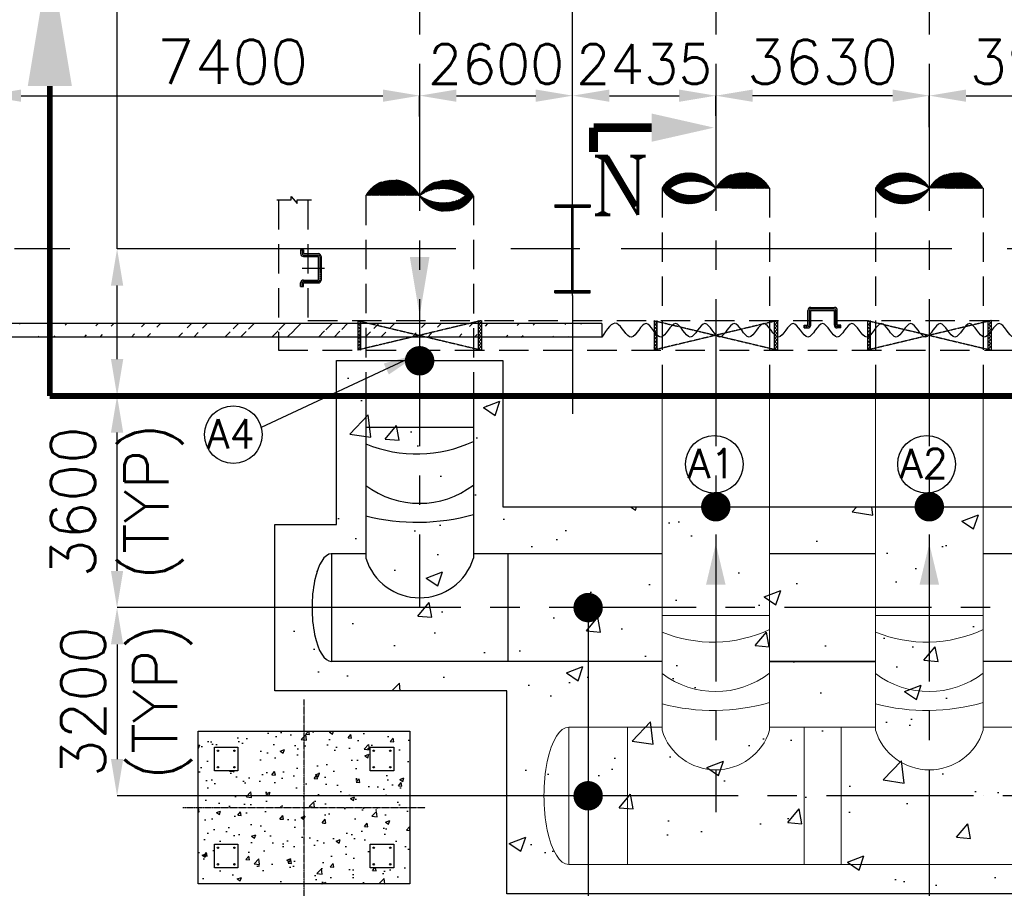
# Model space of a CAD drawing. Header units: inches. Extents: x -341304 to 31571016, y -692717 to 2132253.
# Tile 167 of 256: x 555809 to 572549, y -269857 to -255086. Entities that reach past the tile are written whole.
import ezdxf

# ---------------------------------------------------------------- set-up
doc = ezdxf.new("R2010")
doc.units = ezdxf.units.IN
doc.header["$MEASUREMENT"] = 0
for name, pattern in [('CENTER', [2, 1.25, -0.25, 0.25, -0.25]), ('CENTER2', [1.125, 0.75, -0.125, 0.125, -0.125]), ('HIDDEN', [0.375, 0.25, -0.125])]:
    doc.linetypes.add(name, pattern=pattern)
for name, color, linetype in [('0-7-COL', 5, 'CENTER'), ('0-CL', 8, 'CENTER'), ('0-CW RETURN', 1, 'Continuous'), ('0-CW SUPPLY', 4, 'Continuous'), ('CANAL', 4, 'Continuous'), ('civil', 4, 'Continuous'), ('COL', 1, 'Continuous'), ('cw pipe', 3, 'Continuous'), ('CWPIPEI', 4, 'Continuous'), ('DIM', 1, 'Continuous'), ('ENCASING', 44, 'Continuous'), ('EQP0', 3, 'Continuous'), ('GRID', 2, 'CENTER2'), ('HATCH', 9, 'Continuous'), ('text', 3, 'Continuous'), ('WALL', 40, 'Continuous')]:
    doc.layers.add(name, color=color, linetype=linetype)
doc.styles.add('ROMANS', font='romans')
doc.styles.add('ROMANT', font='romant', dxfattribs={"height": 5})
doc.dimstyles.new('User600', dxfattribs={"dimscale": 500, "dimtxt": 1.5, "dimasz": 1.25, "dimexe": 1, "dimexo": 1, "dimgap": 0.4, "dimtad": 1, "dimdec": 0, "dimzin": 0, "dimdsep": 46, "dimtxsty": 'ROMANS', "dimcen": 1, "dimclrd": 8, "dimclre": 8, "dimclrt": 3, "dimadec": 0, "dimazin": 0, "dimtfac": 1, "dimtdec": 0, "dimtix": 1, "dimtofl": 0, "dimtmove": 0, "dimatfit": 3, "dimfxl": 1, "dimtolj": 1, "dimtzin": 0, "dimarcsym": 0})
pattern_1 = [(45, (897145.921100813, -1068985.847615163), (29.16815472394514, -29.16815472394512), []), (315, (897145.921100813, -1068985.847615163), (-29.16815472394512, -29.16815472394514), [])]
pattern_2 = [(45, (900776.3138988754, -1068985.847615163), (29.16815472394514, -29.16815472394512), []), (315, (900776.3138988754, -1068985.847615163), (-29.16815472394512, -29.16815472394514), [])]

# ---------------------------------------------------------------- blocks, each defined once
blk = doc.blocks.new('A$C41E52089')
at = {"layer": 'COL'}
h = blk.add_hatch(dxfattribs=at)
h.set_pattern_fill('ANSI31', color=230, scale=100, style=0)
h.set_pattern_definition([(45, (0, 0), (-8.838834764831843, 8.838834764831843), [])])
h.paths.add_polyline_path([(299.9999999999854, -710.0000000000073), (1.45519e-11, -710.0000000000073), (1.45519e-11, -750.0000000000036), (300.0000000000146, -750.0000000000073)])
h.paths.add_polyline_path([(0, -710.0000000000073), (-300, -710.0000000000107), (-300, -750.0000000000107), (1.45519e-11, -750.0000000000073)])
h.paths.add_polyline_path([(-1.45519e-11, 0), (-12.50000000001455, -3.638e-12), (-12.5000000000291, -710.0000000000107), (0, -710.0000000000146)])
h.paths.add_polyline_path([(0, 710.0000000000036), (-12.49999999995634, 710.0000000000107), (-12.49999999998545, 7.276000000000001e-12), (0, 3.638e-12)])
h.paths.add_polyline_path([(12.5, 3.638e-12), (2.91038e-11, 1.09139e-11), (0, -710.0000000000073), (12.49999999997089, -710.0000000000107)])
h.paths.add_polyline_path([(12.50000000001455, 710.0000000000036), (-1.45519e-11, 710.0000000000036), (-1.45519e-11, -3.638e-12), (12.49999999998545, -3.638e-12)])
h.paths.add_polyline_path([(299.9999999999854, 750.0000000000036), (1.45519e-11, 750.0000000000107), (2.91038e-11, 710.0000000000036), (12.50000000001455, 710.0000000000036), (300, 710.0000000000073)])
h.paths.add_polyline_path([(1.45519e-11, 750.0000000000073), (-300, 750.0000000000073), (-300, 710.0000000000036), (1.45519e-11, 710.0000000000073)])
at = {"layer": 'COL', "color": 230}
for p, q in [((-300, 750.0000000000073), (300, 750.0000000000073)), ((-300, 750.0000000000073), (-300.0000000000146, 710.0000000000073)), ((-300.0000000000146, 710.0000000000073), (299.9999999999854, 710.0000000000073)), ((-12.50000000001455, -709.9999999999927), (-12.49999999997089, 710.0000000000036)), ((12.49999999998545, -709.9999999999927), (12.5000000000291, 710.0000000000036)), ((300, 750.0000000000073), (299.9999999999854, 710.0000000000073)), ((123.2565102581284, 0), (-123.2565102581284, 0)), ((-300.0000000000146, -710.0000000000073), (299.9999999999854, -710.0000000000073)), ((-300, -750.0000000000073), (-300.0000000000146, -710.0000000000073)), ((-300, -750.0000000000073), (300, -750.0000000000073)), ((300, -750.0000000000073), (299.9999999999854, -710.0000000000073))]:
    blk.add_line(p, q, dxfattribs=at)
at = {"layer": 'COL', "color": 2}
blk.add_line((0, -790.1697653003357), (0, 790.1697653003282), dxfattribs=at)
blk = doc.blocks.new('*D107')
at = {"color": 8, "lineweight": -2, "transparency": 16777216}
for p, q in [((555209.375127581, -256717.4779622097), (555209.375127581, -256378.1376108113)), ((555834.375127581, -256378.1376108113), (561984.055805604, -256378.1376108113)), ((562609.055805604, -256732.6497849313), (562609.055805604, -256378.1376108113))]:
    blk.add_line(p, q, dxfattribs=at)
at = {"color": 8, "transparency": 16777216}
for points in [[(555834.375127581, -256273.9709441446), (555834.375127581, -256482.3042774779), (555209.375127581, -256378.1376108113)], [(561984.055805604, -256273.9709441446), (561984.055805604, -256482.3042774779), (562609.055805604, -256378.1376108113)]]:
    blk.add_solid(points, dxfattribs=at)
at = {"layer": 'Defpoints', "color": 0, "transparency": 16777216}
for p in [(562609.0558056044, -256378.1376108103), (555209.3751275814, -256717.4779622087), (562609.0558056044, -256732.6497849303)]:
    blk.add_point(p, dxfattribs=at)
at = {"color": 3, "transparency": 16777216, "insert": (559426.133350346, -255803.1376108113), "char_height": 750, "attachment_point": 5, "style": 'ROMANS'}
blk.add_mtext('\\A1;7400', dxfattribs=at)
blk = doc.blocks.new('*D108')
at = {"color": 8, "lineweight": -2, "transparency": 16777216}
for p, q in [((562609.0558056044, -256732.6497849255), (562609.0558056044, -256378.1908263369)), ((563234.0558056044, -256378.1908263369), (564584.5327359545, -256378.1908263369)), ((565209.5327359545, -256646.765262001), (565209.5327359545, -256378.1908263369))]:
    blk.add_line(p, q, dxfattribs=at)
at = {"color": 8, "transparency": 16777216}
for points in [[(563234.0558056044, -256274.0241596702), (563234.0558056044, -256482.3574930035), (562609.0558056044, -256378.1908263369)], [(564584.5327359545, -256274.0241596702), (564584.5327359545, -256482.3574930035), (565209.5327359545, -256378.1908263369)]]:
    blk.add_solid(points, dxfattribs=at)
at = {"layer": 'Defpoints', "color": 0, "transparency": 16777216}
for p in [(565209.532735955, -256378.1908263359), (562609.0558056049, -256732.6497849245), (565209.532735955, -256646.765262)]:
    blk.add_point(p, dxfattribs=at)
at = {"color": 3, "transparency": 16777216, "insert": (563909.2942707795, -255840.6908263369), "char_height": 675, "attachment_point": 5, "style": 'ROMANS'}
blk.add_mtext('\\A1;2600', dxfattribs=at)
blk = doc.blocks.new('*D109')
at = {"color": 8, "lineweight": -2, "transparency": 16777216}
for p, q in [((565209.532735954, -257060.2409533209), (565209.532735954, -256378.1908263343)), ((565834.532735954, -256378.1908263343), (567019.6903221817, -256378.1908263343)), ((567644.6903221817, -256722.8611988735), (567644.6903221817, -256378.1908263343))]:
    blk.add_line(p, q, dxfattribs=at)
at = {"color": 8, "transparency": 16777216}
for points in [[(565834.532735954, -256274.0241596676), (565834.532735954, -256482.3574930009), (565209.532735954, -256378.1908263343)], [(567019.6903221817, -256274.0241596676), (567019.6903221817, -256482.3574930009), (567644.6903221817, -256378.1908263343)]]:
    blk.add_solid(points, dxfattribs=at)
at = {"layer": 'Defpoints', "color": 0, "transparency": 16777216}
for p in [(567644.6903221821, -256378.1908263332), (567644.6903221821, -256722.8611988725), (565209.5327359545, -257060.2409533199)]:
    blk.add_point(p, dxfattribs=at)
at = {"color": 3, "transparency": 16777216, "insert": (566427.1115290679, -255840.6908263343), "char_height": 675, "attachment_point": 5, "style": 'ROMANS'}
blk.add_mtext('\\A1;2435', dxfattribs=at)
blk = doc.blocks.new('*D110')
at = {"color": 8, "lineweight": -2, "transparency": 16777216}
for p, q in [((571274.5327354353, -256915.4547196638), (571274.5327354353, -256378.19082634)), ((571899.5327354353, -256378.19082634), (574584.5327359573, -256378.19082634)), ((575209.5327359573, -256896.3597136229), (575209.5327359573, -256378.19082634))]:
    blk.add_line(p, q, dxfattribs=at)
at = {"color": 8, "transparency": 16777216}
for points in [[(571899.5327354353, -256274.0241596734), (571899.5327354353, -256482.3574930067), (571274.5327354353, -256378.19082634)], [(574584.5327359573, -256274.0241596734), (574584.5327359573, -256482.3574930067), (575209.5327359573, -256378.19082634)]]:
    blk.add_solid(points, dxfattribs=at)
at = {"layer": 'Defpoints', "color": 0, "transparency": 16777216}
for p in [(575209.5327359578, -256378.190826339), (571274.5327354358, -256915.4547196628), (575209.5327359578, -256896.3597136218)]:
    blk.add_point(p, dxfattribs=at)
at = {"color": 3, "transparency": 16777216, "insert": (573242.0327356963, -255803.19082634), "char_height": 750, "attachment_point": 5, "style": 'ROMANS'}
blk.add_mtext('\\A1;3935', dxfattribs=at)
blk = doc.blocks.new('*D112')
at = {"color": 8, "lineweight": -2, "transparency": 16777216}
for p, q in [((567644.6903221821, -256722.8611988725), (567644.6903221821, -256378.1908263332)), ((570649.5327138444, -256378.1908263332), (568269.6903221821, -256378.1908263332)), ((571274.5327138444, -256665.733507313), (571274.5327138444, -256378.1908263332))]:
    blk.add_line(p, q, dxfattribs=at)
at = {"color": 8, "transparency": 16777216}
for points in [[(568269.6903221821, -256274.0241596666), (568269.6903221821, -256482.3574929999), (567644.6903221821, -256378.1908263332)], [(570649.5327138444, -256274.0241596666), (570649.5327138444, -256482.3574929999), (571274.5327138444, -256378.1908263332)]]:
    blk.add_solid(points, dxfattribs=at)
at = {"layer": 'Defpoints', "color": 0, "transparency": 16777216}
for p in [(567644.6903221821, -256378.1908263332), (567644.6903221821, -256722.8611988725), (571274.5327138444, -256665.733507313)]:
    blk.add_point(p, dxfattribs=at)
at = {"color": 3, "transparency": 16777216, "insert": (569459.6115180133, -255803.1908263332), "char_height": 750, "attachment_point": 5, "style": 'ROMANS'}
blk.add_mtext('\\A1;3630', dxfattribs=at)
blk = doc.blocks.new('*D117')
at = {"color": 8, "lineweight": -2, "transparency": 16777216}
for p, q in [((557465.5844796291, -258983.5131497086), (557465.5844796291, -250732.2872951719)), ((558424.2368180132, -258983.5131497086), (557465.5844796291, -258983.5131497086)), ((557465.5844796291, -260858.5131536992), (557465.5844796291, -259608.5131497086)), ((559898.9404014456, -261483.5131536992), (557465.5844796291, -261483.5131536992))]:
    blk.add_line(p, q, dxfattribs=at)
at = {"color": 8, "transparency": 16777216}
for points in [[(557361.4178129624, -259608.5131497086), (557569.7511462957, -259608.5131497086), (557465.5844796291, -258983.5131497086)], [(557361.4178129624, -260858.5131536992), (557569.7511462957, -260858.5131536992), (557465.5844796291, -261483.5131536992)]]:
    blk.add_solid(points, dxfattribs=at)
at = {"layer": 'Defpoints', "color": 0, "transparency": 16777216}
for p in [(558424.2368180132, -258983.5131497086), (557465.5844796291, -261483.5131536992), (559898.9404014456, -261483.5131536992)]:
    blk.add_point(p, dxfattribs=at)
at = {"color": 3, "transparency": 16777216, "insert": (557465.5844796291, -252271.5730094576), "char_height": 750, "attachment_point": 5, "rotation": 90, "style": 'ROMANS'}
blk.add_mtext('\\A1;2500\\P(TYP)', dxfattribs=at)
blk = doc.blocks.new('*D121')
at = {"color": 8, "lineweight": -2, "transparency": 16777216}
for p, q in [((560128.1706176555, -261483.5131536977), (557465.0011453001, -261483.5131536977)), ((557465.0011453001, -264458.5135336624), (557465.0011453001, -262108.5131536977)), ((558705.0533931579, -265083.5135336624), (557465.0011453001, -265083.5135336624))]:
    blk.add_line(p, q, dxfattribs=at)
at = {"color": 8, "transparency": 16777216}
for points in [[(557360.8344786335, -262108.5131536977), (557569.1678119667, -262108.5131536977), (557465.0011453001, -261483.5131536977)], [(557360.8344786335, -264458.5135336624), (557569.1678119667, -264458.5135336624), (557465.0011453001, -265083.5135336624)]]:
    blk.add_solid(points, dxfattribs=at)
at = {"layer": 'Defpoints', "color": 0, "transparency": 16777216}
for p in [(557465.0011453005, -261483.5131536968), (560128.1706176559, -261483.5131536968), (558705.0533931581, -265083.5135336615)]:
    blk.add_point(p, dxfattribs=at)
at = {"color": 3, "transparency": 16777216, "insert": (557465.0011453, -263283.2964124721), "char_height": 750, "attachment_point": 5, "rotation": 89.9999999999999, "style": 'ROMANS'}
blk.add_mtext('\\A1;3600\\P(TYP)', dxfattribs=at)
blk = doc.blocks.new('*D122')
at = {"color": 8, "lineweight": -2, "transparency": 16777216}
for p, q in [((560920.9344773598, -265083.5135341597), (557465.0011453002, -265083.5135341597)), ((557465.0011453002, -265708.5135341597), (557465.0011453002, -267658.5131648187)), ((565925.3092063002, -268283.5131648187), (557465.0011453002, -268283.5131648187))]:
    blk.add_line(p, q, dxfattribs=at)
at = {"color": 8, "transparency": 16777216}
for points in [[(557360.8344786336, -265708.5135341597), (557569.1678119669, -265708.5135341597), (557465.0011453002, -265083.5135341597)], [(557360.8344786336, -267658.5131648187), (557569.1678119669, -267658.5131648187), (557465.0011453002, -268283.5131648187)]]:
    blk.add_solid(points, dxfattribs=at)
at = {"layer": 'Defpoints', "color": 0, "transparency": 16777216}
for p in [(560920.93447736, -265083.5135341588), (557465.0011453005, -268283.5131648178), (565925.3092063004, -268283.5131648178)]:
    blk.add_point(p, dxfattribs=at)
at = {"color": 3, "transparency": 16777216, "char_height": 750, "attachment_point": 5, "rotation": 89.9999999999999, "style": 'ROMANS'}
for s, insert in [('\\A1;3200', (556890.0011453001, -266683.5133494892)), ('\\A1;(TYP)', (558236.4297167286, -266683.5133494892))]:
    blk.add_mtext(s, dxfattribs=dict(at, insert=insert))
blk = doc.blocks.new('*D123')
at = {"color": 8, "lineweight": -2, "transparency": 16777216}
for p, q in [((577834.3751277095, -268283.5131648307), (577834.3751277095, -275144.1633348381)), ((571274.3751486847, -268560.5131648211), (571274.3751486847, -275144.1633348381)), ((571899.3751486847, -275144.1633348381), (577209.3751277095, -275144.1633348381))]:
    blk.add_line(p, q, dxfattribs=at)
at = {"color": 8, "transparency": 16777216}
for points in [[(571899.3751486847, -275039.9966681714), (571899.3751486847, -275248.3300015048), (571274.3751486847, -275144.1633348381)], [(577209.3751277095, -275039.9966681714), (577209.3751277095, -275248.3300015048), (577834.3751277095, -275144.1633348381)]]:
    blk.add_solid(points, dxfattribs=at)
at = {"layer": 'Defpoints', "color": 0, "transparency": 16777216}
for p in [(577834.3751277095, -268283.5131648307), (571274.3751486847, -268560.5131648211), (577834.3751277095, -275144.1633348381)]:
    blk.add_point(p, dxfattribs=at)
at = {"color": 3, "transparency": 16777216, "insert": (574088.2762519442, -274569.1633348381), "char_height": 750, "attachment_point": 5, "style": 'ROMANS'}
blk.add_mtext('\\A1;6560', dxfattribs=at)

msp = doc.modelspace()

# ---------------------------------------------------------------- hatches: boundary and pattern name
h = msp.add_hatch()
h.set_pattern_fill('AR-CONC', color=8, scale=100, angle=-4.79e-14, style=0)
h.set_pattern_definition([(49.99999999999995, (2566087.962513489, -201430.9321627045), (717.2601826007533, -62.75213498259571), [75, -825]), (354.9999999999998, (2566087.962513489, -201430.9321627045), (-138.7513336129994, 752.1921337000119), [60, -660]), (100.4514444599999, (2566147.734194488, -201436.1615067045), (578.5088467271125, 689.4399909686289), [63.74019199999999, -701.142112]), (46.18419999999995, (2566087.962513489, -201230.9321627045), (1067.241330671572, -165.5192807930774), [112.5, -1237.5]), (96.63563548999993, (2566176.89925849, -201244.7254697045), (934.6619456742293, 974.1186007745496), [95.610342, -1051.713759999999]), (351.1841639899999, (2566087.962513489, -201230.9321627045), (934.661945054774, 974.1186002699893), [89.99999999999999, -990.0000009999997]), (20.99999999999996, (2566187.962513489, -201280.9321627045), (596.9070521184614, -402.6188906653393), [75, -825]), (326, (2566187.962513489, -201280.9321627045), (243.3153319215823, 725.1500450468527), [60, -660]), (71.45144473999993, (2566237.704767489, -201314.4837367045), (840.2223767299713, 322.5311528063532), [63.74019000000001, -701.142112]), (37.49999999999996, (2566087.962513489, -201430.9321627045), (12.15985531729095, 332.8938538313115), [0, -651.9999999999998, 0, -669.9999999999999, 0, -662.4999999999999]), (7.499999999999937, (2566087.962513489, -201430.9321627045), (263.069537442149, 394.41171188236), [0, -381.9999999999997, 0, -636.9999999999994, 0, -252.4999999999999]), (327.4999999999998, (2565864.962513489, -201430.9321627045), (533.822436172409, -22.5548717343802), [0, -249.9999999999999, 0, -779.9999999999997, 0, -1034.999999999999]), (317.4999999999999, (2565764.962513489, -201430.9321627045), (583.1861693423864, 100.1049823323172), [0, -325, 0, -518, 0, -735])])
h.paths.add_polyline_path([(562169.3751486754, -267858.5131680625), (561769.3751486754, -267858.5131680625), (561769.3751486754, -267458.5131680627), (562169.3751486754, -267458.5131680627)], flags=16)
h.paths.add_polyline_path([(562444.3751269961, -269783.5131679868), (558844.3751269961, -269783.5131679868), (558844.3751269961, -267183.5131679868), (562444.3751269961, -267183.5131679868)])
h.paths.add_polyline_path([(562169.3751485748, -269108.5131680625), (562169.3751485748, -269508.5131680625), (561769.3751485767, -269508.5131680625), (561769.3751485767, -269108.5131680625)], flags=16)
h.paths.add_polyline_path([(559119.3751486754, -269108.5131680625), (559519.3751486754, -269108.5131680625), (559519.3751486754, -269508.5131680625), (559119.3751486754, -269508.5131680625)], flags=16)
h.paths.add_polyline_path([(559519.3751486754, -267858.5131680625), (559119.3751486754, -267858.5131680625), (559119.3751486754, -267458.5131680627), (559519.3751486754, -267458.5131680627)], flags=16)
at = {"layer": '0-CW RETURN', "linetype": 'Continuous'}
h = msp.add_hatch(dxfattribs=at)
h.set_pattern_fill('ANSI31', color=1, scale=100)
h.set_pattern_definition([(44.99999999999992, (-2652696.360331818, -1146888.512341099), (-8.838834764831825, 8.838834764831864), [])])
edge = h.paths.add_edge_path()
edge.add_arc((562151.6481995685, -258341.393810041), 527.6741517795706, 29.941144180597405, 150.058855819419, ccw=False)
edge.add_arc((563066.1481995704, -258341.3938100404), 527.674151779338, 29.94114418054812, 150.0588558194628, ccw=False)
edge.add_arc((563066.1481995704, -257814.6587800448), 527.6741517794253, 209.9411441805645, 330.0588558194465, ccw=False)
edge.add_arc((563000.8267709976, -258657.3844684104), 699.4740153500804, 55.92213933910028, 124.077860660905, ccw=False)
edge.add_arc((563000.8267709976, -257515.8675801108), 685.2958674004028, 235.1163733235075, 304.883626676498, ccw=False)
at = {"layer": '0-CW SUPPLY', "linetype": 'Continuous', "lineweight": 9, "ltscale": 2500}
h = msp.add_hatch(dxfattribs=at)
h.set_pattern_fill('ANSI31', color=4, scale=100)
h.set_pattern_definition([(44.99999999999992, (-2446996.758347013, -1146985.831002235), (-8.838834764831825, 8.838834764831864), [])])
edge = h.paths.add_edge_path()
edge.add_arc((568101.3189351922, -258217.450063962), 527.6745089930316, 29.8745274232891, 149.9922390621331)
edge.add_arc((567186.8189342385, -258216.3867910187), 527.6745089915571, 29.87452742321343, 149.9922390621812)
edge.add_arc((567187.4313597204, -257689.6517604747), 527.674508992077, 209.8745274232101, 329.9922390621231)
edge.add_arc((567251.7729661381, -258532.4533977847), 699.4744888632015, 55.85552258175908, 124.0112439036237)
edge.add_arc((567253.1001875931, -257390.9365082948), 685.2963313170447, 235.0497565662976, 304.8170099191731)
h = msp.add_hatch(dxfattribs=at)
h.set_pattern_fill('ANSI31', color=4, scale=100)
h.set_pattern_definition([(44.99999999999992, (-2443366.758347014, -1146985.831002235), (-8.838834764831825, 8.838834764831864), [])])
edge = h.paths.add_edge_path()
edge.add_arc((571731.3189351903, -258217.4500639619), 527.6745089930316, 29.8745274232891, 149.9922390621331)
edge.add_arc((570816.8189342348, -258216.3867910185), 527.6745089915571, 29.87452742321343, 149.9922390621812)
edge.add_arc((570817.4313597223, -257689.6517604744), 527.674508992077, 209.8745274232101, 329.9922390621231)
edge.add_arc((570881.7729661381, -258532.4533977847), 699.4744888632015, 55.85552258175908, 124.0112439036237)
edge.add_arc((570883.1001875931, -257390.9365082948), 685.2963313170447, 235.0497565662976, 304.8170099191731)
at = {"layer": 'ENCASING'}
h = msp.add_hatch(dxfattribs=at)
h.set_pattern_fill('AR-CONC', color=256, scale=400)
h.set_pattern_definition([(49.99999999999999, (795709.3751280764, -258983.5131536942), (2869.040730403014, -251.0085399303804), [300, -3300]), (355, (795709.3751280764, -258983.5131536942), (-555.005334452, 3008.768534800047), [240, -2640]), (100.45144446, (795948.4618520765, -259004.4305296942), (2314.035386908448, 2757.759963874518), [254.9607679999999, -2804.568448]), (46.18420000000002, (795709.3751280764, -258183.5131536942), (4268.965322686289, -662.0771231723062), [449.9999999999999, -4949.999999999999]), (96.63563549, (796065.1221080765, -258238.6863816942), (3738.647782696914, 3896.474403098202), [382.441368, -4206.855039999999]), (351.1841639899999, (795709.3751280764, -258183.5131536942), (3738.647780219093, 3896.47440107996), [360, -3960.000004]), (21, (796109.3751280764, -258383.5131536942), (2387.628208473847, -1610.475562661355), [300, -3300]), (326.0000000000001, (796109.3751280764, -258383.5131536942), (973.2613276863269, 2900.600180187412), [240, -2640]), (71.45144474, (796308.3441440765, -258517.7194496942), (3360.889506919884, 1290.124611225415), [254.96076, -2804.568448]), (37.50000000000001, (795709.3751280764, -258983.5131536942), (48.63942126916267, 1331.575415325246), [0, -2608, 0, -2680, 0, -2650]), (7.499999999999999, (795709.3751280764, -258983.5131536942), (1052.278149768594, 1577.646847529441), [0, -1528, 0, -2548, 0, -1010]), (327.5, (794817.3751280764, -258983.5131536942), (2135.289744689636, -90.21948693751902), [0, -1000, 0, -3120, 0, -4140]), (317.5, (794417.3751280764, -258983.5131536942), (2332.744677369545, 400.4199293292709), [0, -1300, 0, -2072, 0, -2940])])
h.paths.add_polyline_path([(582701.885799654, -263368.5131640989), (582701.8857996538, -273588.5131536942), (576166.87512819, -273588.5131536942), (576166.8751282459, -269951.0131481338), (564094.0147356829, -269951.0131481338), (564094.0147356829, -266498.013164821), (560647.6090096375, -266498.013164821), (560147.6090096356, -266498.013164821), (560147.6090096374, -263669.013164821), (561194.875141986, -263669.013164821), (561194.875141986, -260883.5131814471), (564024.1944246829, -260883.5131814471), (564024.1944246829, -263368.5131496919)])
at = {"layer": 'EQP0'}
h = msp.add_hatch(dxfattribs=at)
h.set_pattern_fill('ACET-2D-ANSI37', color=256, scale=330.0000000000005, angle=450, style=0)
h.set_pattern_definition([(45, (892111.3450484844, -1068985.847615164), (29.16815472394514, -29.16815472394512), []), (315, (892111.3450484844, -1068985.847615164), (-29.16815472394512, -29.16815472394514), [])])
h.paths.add_polyline_path([(561610.391269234, -260703.5131696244), (561560.3751218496, -260703.5131696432), (561560.3751066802, -260203.5131757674), (561610.3751302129, -260203.5131757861)])
h = msp.add_hatch(dxfattribs=at)
h.set_pattern_fill('ACET-2D-ANSI37', color=256, scale=330.0000000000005, angle=450, style=0)
h.set_pattern_definition([(45, (892111.3450484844, -1068985.847615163), (29.16815472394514, -29.16815472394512), []), (315, (892111.3450484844, -1068985.847615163), (-29.16815472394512, -29.16815472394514), [])])
h.paths.add_polyline_path([(563609.3589863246, -260703.5131696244), (563659.3751337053, -260703.5131696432), (563659.3751252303, -260203.5131765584), (563609.3751252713, -260203.5119334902)])
h = msp.add_hatch(dxfattribs=at)
h.set_pattern_fill('ACET-2D-ANSI37', color=256, scale=330.0000000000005, angle=450, style=0)
h.set_pattern_definition(pattern_1)
h.paths.add_polyline_path([(566644.9673215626, -260703.5131696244), (566594.9511741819, -260703.5131696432), (566594.9511590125, -260203.5131757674), (566644.9511825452, -260203.5131757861)])
h = msp.add_hatch(dxfattribs=at)
h.set_pattern_fill('ACET-2D-ANSI37', color=256, scale=330.0000000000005, angle=450, style=0)
h.set_pattern_definition(pattern_1)
h.paths.add_polyline_path([(568643.9350386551, -260703.5131696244), (568693.9511860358, -260703.5131696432), (568693.9511775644, -260203.5131765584), (568643.9511775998, -260203.5119334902)])
h = msp.add_hatch(dxfattribs=at)
h.set_pattern_fill('ACET-2D-ANSI37', color=256, scale=330.0000000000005, angle=450, style=0)
h.set_pattern_definition(pattern_2)
h.paths.add_polyline_path([(570275.3601196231, -260703.5131696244), (570225.3439722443, -260703.5131696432), (570225.3439570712, -260203.5131757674), (570275.3439806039, -260203.5131757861)])
h = msp.add_hatch(dxfattribs=at)
h.set_pattern_fill('ACET-2D-ANSI37', color=256, scale=330.0000000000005, angle=450, style=0)
h.set_pattern_definition(pattern_2)
h.paths.add_polyline_path([(572274.3278367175, -260703.5131696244), (572324.3439840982, -260703.5131696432), (572324.3439756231, -260203.5131765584), (572274.3439756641, -260203.5119334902)])
at = {"layer": 'HATCH'}
h = msp.add_hatch(dxfattribs=at)
h.set_pattern_fill('ANSI32', color=256, scale=1500, style=0)
h.set_pattern_definition([(45, (537108.3181423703, -355859.680550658), (-397.7475644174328, 397.747564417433), []), (45, (537373.4831848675, -355859.680550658), (-397.7475644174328, 397.747564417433), [])])
edge = h.paths.add_edge_path()
edge.add_line((555324.3751275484, -260253.8597693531), (565709.3751269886, -260253.7776955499))
edge.add_line((555324.3751275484, -260483.8525920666), (565709.3751269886, -260483.5169292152))

# ---------------------------------------------------------------- linework, layer by layer
at = {"color": 2, "linetype": 'CENTER'}
for p, q in [((560609.875128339, -259002.4388629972), (560609.875128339, -259063.5131756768)), ((560634.875128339, -259088.5131756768), (560884.875128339, -259088.5131756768)), ((560909.875128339, -259113.5131756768), (560909.875128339, -259513.5131756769)), ((560609.875128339, -259624.5874883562), (560609.875128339, -259563.5131756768)), ((560634.875128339, -259538.5131756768), (560884.875128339, -259538.5131756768)), ((569234.875126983, -260278.5131787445), (569234.875126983, -260028.5131787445)), ((569259.8751269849, -260003.5131787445), (569659.8751269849, -260003.5131787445)), ((569684.8751269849, -260278.5131787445), (569684.8751269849, -260028.5131787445)), ((561560.3751260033, -260203.5131803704), (563659.3751294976, -260703.5131721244)), ((563659.3751294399, -260203.5131765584), (561560.375126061, -260703.5131713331)), ((566594.9511783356, -260203.5131803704), (568693.951181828, -260703.5131721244)), ((568693.9511817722, -260203.5131765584), (566594.9511783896, -260703.5131713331)), ((569148.8008143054, -260303.5131787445), (569209.875126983, -260303.5131787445)), ((569770.9494396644, -260303.5131787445), (569709.875126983, -260303.5131787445)), ((570225.3439763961, -260203.5131803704), (572324.3439798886, -260703.5131721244)), ((572324.3439798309, -260203.5131765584), (570225.3439764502, -260703.5131713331))]:
    msp.add_line(p, q, dxfattribs=at)
at = {"color": 8}
msp.add_line((560609.875128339, -259313.5131756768), (560990.6061999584, -259313.5131756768), dxfattribs=at)
at = {"const_width": 250, "elevation": -192502.6266390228}
msp.add_lwpolyline([(562483.8982385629, -260886.7106080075, 1), (562733.8982385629, -260886.7106080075, 1)], format="xyb", close=True, dxfattribs=at)
at = {"const_width": 250}
for points in [[(567519.3751654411, -263368.5135184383, 1), (567769.3751654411, -263368.5135184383, 1)], [(571149.375145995, -263368.5135184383, 1), (571399.375145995, -263368.5135184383, 1)]]:
    msp.add_lwpolyline(points, format="xyb", close=True, dxfattribs=at)
at = {"color": 8}
msp.add_lwpolyline([(558844.3751269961, -267183.5131679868), (562444.3751269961, -267183.5131679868), (562444.3751269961, -269783.5131679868), (558844.3751269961, -269783.5131679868)], close=True, dxfattribs=at)
for centre in [(559441.9839323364, -262142.6534221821, -385005.2532780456), (567618.7725153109, -262646.9073411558), (571227.4949938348, -262646.9073411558)]:
    msp.add_circle(centre, 490.0165477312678)
at = {"color": 2, "linetype": 'CENTER'}
for centre, start, end in [((560634.875128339, -259063.5131756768), 180, 270), ((560884.875128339, -259113.5131756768), 0, 90), ((560634.875128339, -259563.5131756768), 90, 180), ((560884.875128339, -259513.5131756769), 270, 0), ((569259.8751269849, -260028.5131787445), 90, 180), ((569659.8751269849, -260028.5131787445), 0, 90), ((569209.875126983, -260278.5131787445), 270, 0), ((569709.875126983, -260278.5131787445), 180, 270)]:
    msp.add_arc(centre, 25, start, end, dxfattribs=at)
at = {"layer": '0-7-COL', "linetype": 'CENTER2', "ltscale": 4}
for p, q in [((560644.375126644, -270318.3139645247), (560644.3751267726, -266648.7123716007)), ((558584.1868540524, -268483.5131680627), (562704.563399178, -268483.5131680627))]:
    msp.add_line(p, q, dxfattribs=at)
at = {"layer": '0-CL', "lineweight": -3, "ltscale": 2000}
for p, q in [((562609.3750978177, -247838.5799894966), (562609.375099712, -265083.513166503)), ((567644.3751486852, -247838.5799894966), (567644.3751486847, -268560.5131648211)), ((571274.3751486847, -247838.5799894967), (571274.3751486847, -268560.5131648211)), ((579310.3751686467, -265083.5131168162), (560920.4975415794, -265083.5131168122)), ((576023.8631850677, -268283.5131648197), (565144.2762304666, -268283.5131648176))]:
    msp.add_line(p, q, dxfattribs=at)
at = {"layer": '0-CW RETURN', "color": 1, "linetype": 'Continuous'}
for p, q in [((561694.8750991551, -261483.5162383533), (561694.8750995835, -264244.4703452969)), ((563523.8750997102, -261483.4831792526), (563523.8750997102, -264244.4703473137)), ((561694.3981969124, -262015.3156954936), (563523.3981969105, -262015.3156954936)), ((561694.8751486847, -264169.013164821), (561107.1871745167, -264169.013164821)), ((561109.3750997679, -264169.013164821), (561109.3750997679, -265998.013164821)), ((566729.875147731, -264169.013164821), (563523.875147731, -264169.013164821)), ((564109.3750994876, -264169.013164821), (564109.3750994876, -265998.013164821)), ((570359.8751486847, -264169.013164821), (568558.8751486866, -264169.013164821)), ((575560.288930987, -264169.013164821), (572188.8751486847, -264169.013164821)), ((566729.875147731, -265998.013164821), (561109.3750997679, -265998.013164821)), ((570359.8751486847, -265998.013164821), (568558.8751486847, -265998.013164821)), ((568558.8751702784, -265998.0409360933), (570359.8751702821, -265998.040935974)), ((575560.2635265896, -265998.013164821), (572188.8751486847, -265998.013164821))]:
    msp.add_line(p, q, dxfattribs=at)
for centre, radius, start, end in [((562562.1619648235, -260190.8874587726), 2279.670763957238, 247.625856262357, 294.9391646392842), ((562604.8294693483, -261796.8802511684), 1513.497507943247, 233.019634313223, 307.366979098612), ((562567.0178947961, -260130.5580461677), 3501.630985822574, 255.5695986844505, 285.8502622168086), ((562609.3750999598, -263958.8456637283), 958.0666518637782, 197.3450875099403, 342.6549123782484)]:
    msp.add_arc(centre, radius, start, end, dxfattribs=at)
msp.add_ellipse((561108.8997918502, -265083.5131168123), major_axis=(1.036167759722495e-12, 914.5004455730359), ratio=0.3602936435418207, start_param=-0.0016869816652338, end_param=3.143035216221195, dxfattribs=at)
msp.add_solid([(562776.1110287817, -259121.7069951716), (562442.7776954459, -259121.7069951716), (562609.4443621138, -260121.7069951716)], dxfattribs=at)
at = {"layer": '0-CW SUPPLY', "color": 4, "linetype": 'Continuous', "lineweight": 9, "ltscale": 2500}
for p, q in [((566729.875147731, -261483.4252309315), (566729.875147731, -267170.1189907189)), ((568558.8751486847, -261483.3921718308), (568558.8751486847, -267170.1189955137)), ((570359.8751486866, -261483.3596188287), (570359.8751486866, -267170.1189936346)), ((572188.8751486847, -261483.3265597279), (572188.8751486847, -267170.1189953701)), ((566729.8751680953, -265215.3156954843), (568558.8751680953, -265215.3156954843)), ((570359.8751680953, -265215.3156954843), (572188.8751680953, -265215.3156954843)), ((565144.2762304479, -269451.0127658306), (565144.2762304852, -267116.0128258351)), ((566729.875147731, -267116.0131619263), (565144.2762304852, -267116.0131648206)), ((566144.2762304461, -269451.0127658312), (566144.2762304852, -267116.0128258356)), ((570359.8751486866, -267116.0131552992), (568558.8751486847, -267116.0131585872)), ((570359.8751702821, -267116.013164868), (568558.8751486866, -267116.0131649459)), ((569144.4740669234, -269451.0127658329), (569144.4740668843, -267116.0128258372)), ((569774.2762304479, -269451.0127657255), (569774.276230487, -267116.0128257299)), ((576485.8404369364, -267116.0131439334), (572188.8751486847, -267116.0131519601)), ((568558.8751702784, -268283.5131649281), (568558.8751702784, -268283.5165890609)), ((568558.8751702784, -268283.5131649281), (568558.8751702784, -268283.5164928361)), ((572188.8751702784, -268283.5131647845), (572188.8751702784, -268283.5164926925)), ((576108.9494235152, -269451.0131340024), (565144.2767119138, -269451.013163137))]:
    msp.add_line(p, q, dxfattribs=at)
for centre, radius, start, end in [((567186.8189342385, -258216.3867910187), 527.6745089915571, 29.87452739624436, 149.9922390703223), ((570816.8189342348, -258216.3867910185, 7.8143785e-09), 527.6745089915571, 29.87452739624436, 149.9922390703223), ((567187.4313597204, -257689.6517604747), 527.674508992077, 209.8745273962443, 329.9922390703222), ((567251.7729661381, -258532.4533977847), 699.4744888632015, 55.85552259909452, 124.0112439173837), ((567253.1001875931, -257390.9365082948), 685.2963313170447, 235.0497565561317, 304.8170099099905), ((570817.4313597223, -257689.6517604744, 7.8143785e-09), 527.674508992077, 209.8745273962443, 329.9922390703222), ((570881.7729661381, -258532.4533977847, 7.8143785e-09), 699.4744888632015, 55.85552259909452, 124.0112439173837), ((570883.1001875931, -257390.9365082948, 7.8143785e-09), 685.2963313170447, 235.0497565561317, 304.8170099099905), ((567597.6389360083, -263390.887458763), 2279.670763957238, 247.625856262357, 294.9391646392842), ((571227.6389360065, -263390.887458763), 2279.670763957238, 247.625856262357, 294.9391646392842), ((567640.3064405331, -264996.8802511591), 1513.497507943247, 233.019634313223, 307.366979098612), ((571270.3064405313, -264996.8802511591), 1513.497507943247, 233.019634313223, 307.366979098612), ((567602.4948659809, -263330.5580461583), 3501.630985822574, 255.5695986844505, 285.8502622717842), ((571232.4948659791, -263330.5580461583), 3501.630985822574, 255.5695986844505, 285.8502622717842), ((567644.3751489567, -266884.4943118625), 958.0666518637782, 197.3450873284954, 342.6549123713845), ((571274.3751489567, -266884.494311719), 958.0666518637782, 197.3450875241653, 342.6549123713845)]:
    msp.add_arc(centre, radius, start, end, dxfattribs=at)
msp.add_ellipse((565143.6694394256, -268283.5131648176), major_axis=(1.3228e-12, 1167.476191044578), ratio=0.3602936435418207, start_param=-0.0016869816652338, end_param=3.143035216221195, dxfattribs=at)
for points in [[(567811.0417264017, -264695.854631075), (567477.7083930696, -264695.854631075), (567644.3750597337, -263995.854631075)], [(571441.0417264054, -264695.854631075), (571107.7083930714, -264695.854631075), (571274.3750597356, -263995.854631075)]]:
    msp.add_solid(points, dxfattribs=at)
at = {"layer": 'CANAL', "color": 240, "linetype": 'CENTER2', "ltscale": 7500}
for p, q in [((565209.3751275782, -258233.5131497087), (565209.3751275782, -245134.1785883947)), ((630721.8751265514, -258983.5131536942), (555196.875127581, -258983.5131536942)), ((565209.375127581, -259773.6829150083), (565209.375127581, -261791.0459507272))]:
    msp.add_line(p, q, dxfattribs=at)
at = {"layer": 'civil', "color": 1}
for points in [[(559119.3751486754, -267458.5131680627), (559519.3751486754, -267458.5131680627), (559519.3751486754, -267858.5131680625), (559119.3751486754, -267858.5131680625)], [(561769.3751486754, -267458.5131680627), (562169.3751486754, -267458.5131680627), (562169.3751486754, -267858.5131680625), (561769.3751486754, -267858.5131680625)], [(559119.3751486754, -269108.5131680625), (559519.3751486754, -269108.5131680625), (559519.3751486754, -269508.5131680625), (559119.3751486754, -269508.5131680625)], [(561769.3751485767, -269108.5131680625), (562169.3751485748, -269108.5131680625), (562169.3751485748, -269508.5131680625), (561769.3751485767, -269508.5131680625)]]:
    msp.add_lwpolyline(points, close=True, dxfattribs=at)
for centre in [(559179.3751486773, -267518.5131330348), (559459.3751486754, -267518.5131330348), (561829.3751486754, -267518.5131330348), (562109.3751486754, -267518.5131330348), (559179.3750786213, -267798.5131330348), (559459.3752187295, -267798.5131330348), (561829.3750786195, -267798.5131330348), (562109.3752187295, -267798.5131330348), (559179.3751486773, -269168.5131330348), (559459.3751486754, -269168.5131330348), (561829.3751485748, -269168.5131330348), (562109.3751485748, -269168.5131330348), (559179.3750786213, -269448.5131330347), (559459.3752187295, -269448.5131330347), (561829.3750785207, -269448.5131330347), (562109.3752186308, -269448.5131330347)]:
    msp.add_circle(centre, 12, dxfattribs=at)
at = {"layer": 'cw pipe', "color": 4, "linetype": 'HIDDEN', "ltscale": 2000}
for p, q in [((566729.8751465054, -257952.4876392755), (566729.8751465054, -261483.397507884)), ((568558.8751076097, -257952.4876392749), (568557.2181513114, -261483.3691608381)), ((570359.8751465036, -257952.4876380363), (570359.8751465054, -261483.3411967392)), ((572188.8751068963, -257952.4876392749), (572188.8751200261, -261483.3128239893))]:
    msp.add_line(p, q, dxfattribs=at)
at = {"layer": 'cw pipe', "color": 1, "linetype": 'HIDDEN', "ltscale": 2000}
for p, q in [((561694.3981967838, -258078.0262998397), (561694.3981972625, -261483.4756217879)), ((563523.398197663, -258079.6754741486), (563523.3981980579, -261483.4472490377))]:
    msp.add_line(p, q, dxfattribs=at)
at = {"layer": 'cw pipe', "color": 4, "linetype": 'HIDDEN', "ltscale": 2000}
for centre in [(568101.3197352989, -258215.7465941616, 7.8143785e-09), (571731.3189351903, -258217.4500639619, 7.8143785e-09)]:
    msp.add_arc(centre, 527.6745089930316, 29.87452739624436, 149.9922390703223, dxfattribs=at)
at = {"layer": 'cw pipe', "color": 1, "linetype": 'HIDDEN', "ltscale": 2000}
for centre, radius, start, end in [((562151.6481995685, -258341.393810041, 13.01111925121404), 527.6741517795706, 29.94114420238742, 150.0588557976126), ((563066.1481995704, -258341.3938100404, 13.01111925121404), 527.674151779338, 29.94114420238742, 150.0588557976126), ((563000.8267709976, -258657.3844684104, 13.01111925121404), 699.4740153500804, 55.92213938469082, 124.0778606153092), ((563066.1481995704, -257814.6587800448, 13.01111925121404), 527.6741517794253, 209.9411442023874, 330.0588557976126), ((563000.8267709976, -257515.8675801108, 13.01111925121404), 685.2958674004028, 235.1163733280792, 304.8836266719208)]:
    msp.add_arc(centre, radius, start, end, dxfattribs=at)
at = {"layer": 'CWPIPEI', "ltscale": 0.5}
msp.add_spline([(573209.3751269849, -260483.5169292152), (572959.3751269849, -260253.5169292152), (572709.3751269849, -260483.5169292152), (572459.3751269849, -260253.5169292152), (572209.3751269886, -260483.5169292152), (571959.3751269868, -260253.5169292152), (571709.3751269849, -260483.5169292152), (571459.3751269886, -260253.5169292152), (571209.3751269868, -260483.5169292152), (570959.3751269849, -260253.5169292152), (570709.3751269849, -260483.5169292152), (570459.3751269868, -260253.5169292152), (570209.3751269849, -260483.5169292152), (569959.3751269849, -260253.5169292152), (569709.3751269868, -260483.5169292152), (569459.3751269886, -260253.5169292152), (569209.3751269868, -260483.5169292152), (568959.3751269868, -260253.5169292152), (568709.3751269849, -260483.5169292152), (568459.3751269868, -260253.5169292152), (568209.3751269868, -260483.5169292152), (567959.3751269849, -260253.5169292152), (567709.3751269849, -260483.5169292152), (567459.3751269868, -260253.5169292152), (567209.3751269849, -260483.5169292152), (566959.3751269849, -260253.5169292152), (566709.3751269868, -260483.5169292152), (566459.3751269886, -260253.5169292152), (566209.3751269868, -260483.5169292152), (565959.3751269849, -260253.5169292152), (565709.3751269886, -260483.5169292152)], degree=3, dxfattribs=at)
at = {"layer": 'ENCASING'}
msp.add_lwpolyline([(582701.885799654, -263368.5131640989), (582701.8857996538, -273588.5131536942), (576166.87512819, -273588.5131536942), (576166.8751282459, -269951.0131481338), (564094.0147356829, -269951.0131481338), (564094.0147356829, -266498.013164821), (564094.0147356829, -266498.013164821), (560647.6090096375, -266498.013164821), (560147.6090096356, -266498.013164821), (560147.6090096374, -263669.013164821), (561194.875141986, -263669.013164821), (561194.875141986, -260883.5131814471), (564024.1944246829, -260883.5131814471), (564024.1944246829, -263368.5131496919), (582701.885799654, -263368.5131494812)], dxfattribs=at)
at = {"layer": 'EQP0', "color": 3, "linetype": 'HIDDEN', "ltscale": 2000}
for p, q in [((560209.8751284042, -258151.6389287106), (560209.8751285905, -260703.5131752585)), ((560709.8751284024, -258151.6389287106), (560709.8751285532, -260203.5131754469)), ((560709.8751285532, -260203.5131754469), (581709.375127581, -260203.5131833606)), ((560209.8751285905, -260703.5131752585), (582209.8751278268, -260703.5131835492))]:
    msp.add_line(p, q, dxfattribs=at)
at = {"layer": 'EQP0'}
for p, q in [((560584.875128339, -259002.4388629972), (560584.875128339, -259063.5131756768)), ((560584.875128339, -259002.4388629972), (560634.875128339, -259002.4388629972)), ((560634.875128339, -259002.4388629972), (560634.875128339, -259063.5131756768)), ((560634.875128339, -259063.5131756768), (560884.875128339, -259063.5131756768)), ((560634.875128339, -259113.5131756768), (560884.875128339, -259113.5131756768)), ((560884.875128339, -259113.5131756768), (560884.875128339, -259513.5131756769)), ((560934.875128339, -259113.5131756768), (560934.875128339, -259513.5131756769)), ((560584.875128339, -259624.5874883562), (560584.875128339, -259563.5131756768)), ((560584.875128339, -259624.5874883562), (560634.875128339, -259624.5874883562)), ((560634.875128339, -259513.5131756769), (560884.875128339, -259513.5131756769)), ((560634.875128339, -259563.5131756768), (560884.875128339, -259563.5131756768)), ((560634.875128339, -259624.5874883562), (560634.875128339, -259563.5131756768)), ((569209.875126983, -260278.5131787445), (569209.875126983, -260028.5131787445)), ((569259.8751269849, -259978.5131787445), (569659.8751269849, -259978.5131787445)), ((569259.8751269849, -260028.5131787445), (569659.8751269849, -260028.5131787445)), ((569259.8751269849, -260278.5131787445), (569259.8751269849, -260028.5131787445)), ((569659.8751269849, -260278.5131787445), (569659.8751269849, -260028.5131787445)), ((569709.875126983, -260278.5131787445), (569709.875126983, -260028.5131787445)), ((561560.3751260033, -260203.5131765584), (561560.375126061, -260703.5131675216)), ((561560.3751260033, -260203.5131765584), (561560.375126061, -260703.5131675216)), ((561610.3912692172, -260703.5131696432), (561610.3751302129, -260203.5131786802)), ((563609.3589863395, -260703.5131696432), (563609.3751252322, -260203.5131786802)), ((563659.3751294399, -260203.5131765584), (563659.3751294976, -260703.5131675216)), ((563659.3751294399, -260203.5131765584), (563659.3751294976, -260703.5131675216)), ((566594.9511783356, -260203.5131765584), (566594.9511783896, -260703.5131675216)), ((566594.9511783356, -260203.5131765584), (566594.9511783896, -260703.5131675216)), ((566644.9673215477, -260703.5131696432), (566644.9511825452, -260203.5131786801)), ((568643.9350386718, -260703.5131696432), (568643.9511775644, -260203.5131786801)), ((568693.9511817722, -260203.5131765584), (568693.951181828, -260703.5131675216)), ((568693.9511817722, -260203.5131765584), (568693.951181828, -260703.5131675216)), ((569148.8008143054, -260278.5131787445), (569209.875126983, -260278.5131787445)), ((569148.8008143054, -260328.5131787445), (569148.8008143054, -260278.5131787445)), ((569770.9494396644, -260278.5131787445), (569709.875126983, -260278.5131787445)), ((569770.9494396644, -260328.5131787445), (569770.9494396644, -260278.5131787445)), ((570225.3439763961, -260203.5131765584), (570225.3439764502, -260703.5131675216)), ((570225.3439763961, -260203.5131765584), (570225.3439764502, -260703.5131675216)), ((570275.3601196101, -260703.5131696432), (570275.3439806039, -260203.5131786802)), ((572274.3278367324, -260703.5131696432), (572274.3439756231, -260203.5131786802)), ((572324.3439798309, -260203.5131765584), (572324.3439798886, -260703.5131675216)), ((572324.3439798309, -260203.5131765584), (572324.3439798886, -260703.5131675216)), ((569148.8008143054, -260328.5131787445), (569209.875126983, -260328.5131787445)), ((569770.9494396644, -260328.5131787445), (569709.875126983, -260328.5131787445))]:
    msp.add_line(p, q, dxfattribs=at)
msp.add_lwpolyline([(560179.507972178, -258151.6389287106), (560426.7364268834, -258151.6389287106), (560426.7364268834, -258092.3040995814), (560525.6278087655, -258210.9737578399), (560525.6278087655, -258151.6389287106), (560772.8562634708, -258151.6389287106)], dxfattribs=at)
for centre, start, end in [((560634.875128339, -259063.5131756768), 180, 270), ((560884.875128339, -259113.5131756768), 0, 90), ((560634.875128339, -259563.5131756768), 90, 180), ((560884.875128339, -259513.5131756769), 270, 0), ((569259.8751269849, -260028.5131787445), 90, 180), ((569659.8751269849, -260028.5131787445), 0, 90), ((569209.875126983, -260278.5131787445), 270, 0), ((569709.875126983, -260278.5131787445), 180, 270)]:
    msp.add_arc(centre, 50, start, end, dxfattribs=at)
at = {"layer": 'GRID', "linetype": 'CENTER2', "ltscale": 5000, "const_width": 100}
for points in [[(556321.9136392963, -256212.0148042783), (556321.9136392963, -261483.5131576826)], [(556321.9136392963, -261483.5131576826), (586330.7124467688, -261483.5131576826)]]:
    msp.add_lwpolyline(points, dxfattribs=at)
at = {"layer": 'GRID', "linetype": 'CENTER2', "ltscale": 5000}
msp.add_solid([(555946.9136392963, -256212.0148042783), (556696.9136392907, -256212.0148042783), (556321.9136392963, -253962.0148042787)], dxfattribs=at)
at = {"layer": 'text', "color": 1, "const_width": 150, "elevation": -4924.884559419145}
for points in [[(565565.7031556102, -256921.8749620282), (566553.9392596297, -256921.8749620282)], [(565565.7031556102, -257337.6598665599), (565565.7031556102, -256921.8749620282)]]:
    msp.add_lwpolyline(points, dxfattribs=at)
at = {"layer": 'text', "color": 1}
msp.add_solid([(566553.9392596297, -256681.874962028), (566553.9392596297, -257161.874962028), (567615.1077127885, -256921.874962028)], dxfattribs=at)
at = {"layer": 'WALL'}
for p, q in [((565709.3751269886, -260253.5169292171), (555324.3751275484, -260253.8597693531)), ((565709.3751269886, -260253.5169292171), (565709.3751269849, -260483.5169292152)), ((565709.3751269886, -260483.5169292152), (555324.3751275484, -260483.8525920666))]:
    msp.add_line(p, q, dxfattribs=at)

# ---------------------------------------------------------------- block references
at = {"layer": 'COL'}
msp.add_blockref('A$C41E52089', (565209.375127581, -258983.5131497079), dxfattribs=at)

# ---------------------------------------------------------------- texts
at = {"layer": 'text', "color": 20, "style": 'ROMANT'}
msp.add_text('N', height=1000, dxfattribs=at).set_placement((565506.78602654, -258405.6607650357, 1641.628186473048))
at = {"layer": 'text', "lineweight": 25, "style": 'ROMANS'}
for s, p in [('A4', (558990.1233092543, -262379.7591890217, -522507.1294487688)), ('A1', (567166.9118922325, -262884.0131079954, -137501.8761707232)), ('A2', (570775.6343707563, -262884.0131079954, -137501.8761707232))]:
    msp.add_text(s, height=500, dxfattribs=at).set_placement(p)
at = {"layer": 'text', "char_height": 500, "attachment_point": 1, "style": 'ROMANS'}
for s, insert, width in [('\\pi45.922;{\\W0.8;GAS CYLINDER \\P\\pi1379.3;ROOM}', (442045.8509080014, -259622.1979880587), 4301.368180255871), ('\\pi314.5;ROLLING \\P\\pi207.36;SHUTTER{\\H1.4167x; }', (433808.3642915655, -259481.3609859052), 3509.960528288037)]:
    msp.add_mtext(s, dxfattribs=dict(at, insert=insert, width=width))

# ---------------------------------------------------------------- dimensions: what is measured, and where the dimension line sits
for base, p1, p2, picture, middle in [((557465.5844796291, -261483.5131536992), (558424.2368180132, -258983.5131497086), (559898.9404014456, -261483.5131536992), '*D117', (557465.5844796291, -252271.5730094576)), ((557465.0011453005, -261483.5131536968), (558705.0533931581, -265083.5135336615), (560128.1706176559, -261483.5131536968), '*D121', (557465.0011453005, -263283.2964124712))]:
    dim = msp.add_linear_dim(base=base, p1=p1, p2=p2, angle=90, text='<>\\X(TYP)', dimstyle='User600', override={"dimexe": 0, "dimexo": 0})
    dim.commit()
    dim.dimension.update_dxf_attribs({"geometry": picture, "text_midpoint": middle, "dimtype": 160})
for base, p1, p2, override, picture, middle in [((562609.0558056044, -256378.1376108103), (555209.3751275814, -256717.4779622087), (562609.0558056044, -256732.6497849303), {"dimexe": 0, "dimexo": 0}, '*D107', (559426.1333503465, -256378.1376108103)), ((565209.532735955, -256378.1908263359), (562609.0558056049, -256732.6497849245), (565209.532735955, -256646.765262), {"dimtxt": 1.35, "dimexe": 0, "dimexo": 0}, '*D108', (563909.2942707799, -256378.1908263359)), ((567644.6903221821, -256378.1908263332), (565209.5327359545, -257060.2409533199), (567644.6903221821, -256722.8611988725), {"dimtxt": 1.35, "dimexe": 0, "dimexo": 0}, '*D109', (566427.1115290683, -256378.1908263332)), ((577834.3751277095, -275144.1633348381), (571274.3751486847, -268560.5131648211), (577834.3751277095, -268283.5131648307), {"dimexe": 0, "dimexo": 0}, '*D123', (574088.2762519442, -275144.1633348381))]:
    dim = msp.add_linear_dim(base=base, p1=p1, p2=p2, dimstyle='User600', override=override)
    dim.commit()
    dim.dimension.update_dxf_attribs({"geometry": picture, "text_midpoint": middle, "dimtype": 160})
for base, p1, p2, picture, middle in [((567644.6903221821, -256378.1908263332), (571274.5327138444, -256665.733507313), (567644.6903221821, -256722.8611988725), '*D112', (569459.6115180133, -255803.1908263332)), ((575209.5327359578, -256378.190826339), (571274.5327354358, -256915.4547196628), (575209.5327359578, -256896.3597136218), '*D110', (573242.0327356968, -255803.190826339))]:
    dim = msp.add_linear_dim(base=base, p1=p1, p2=p2, dimstyle='User600', override={"dimexe": 0, "dimexo": 0})
    dim.commit()
    dim.dimension.update_dxf_attribs({"geometry": picture, "text_midpoint": middle})
dim = msp.add_linear_dim(base=(557465.0011453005, -268283.5131648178), p1=(560920.93447736, -265083.5135341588), p2=(565925.3092063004, -268283.5131648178), angle=90, text='<>\\X(TYP)', dimstyle='User600', override={"dimexe": 0, "dimexo": 0})
dim.commit()
dim.dimension.update_dxf_attribs({"geometry": '*D122', "text_midpoint": (557465.0011453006, -266683.5133494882)})

# ---------------------------------------------------------------- leaders
for points, override in [([(565474.0600331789, -265083.5131168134), (565474.060033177, -268583.5131648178)], {"dimasz": 1, "dimtad": 0, "dimldrblk": 'Dot'}), ([(565474.0600331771, -268283.5131648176), (565474.060033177, -271575.9876692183), (558417.6497453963, -271575.9876692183)], {"dimasz": 1, "dimgap": 0.4, "dimtad": 0, "dimldrblk": 'Dot'})]:
    msp.add_leader(points, dimstyle='User600', override=override)
at = {"layer": 'DIM', "color": 0}
msp.add_leader([(562608.8982385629, -260761.7106080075, -192502.6266390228), (559916.5235633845, -262020.4717721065, -192502.6266390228)], dimstyle='User600', override={"dimgap": 0.4, "dimtad": 0}, dxfattribs=at)

doc.saveas('drawing.dxf')
